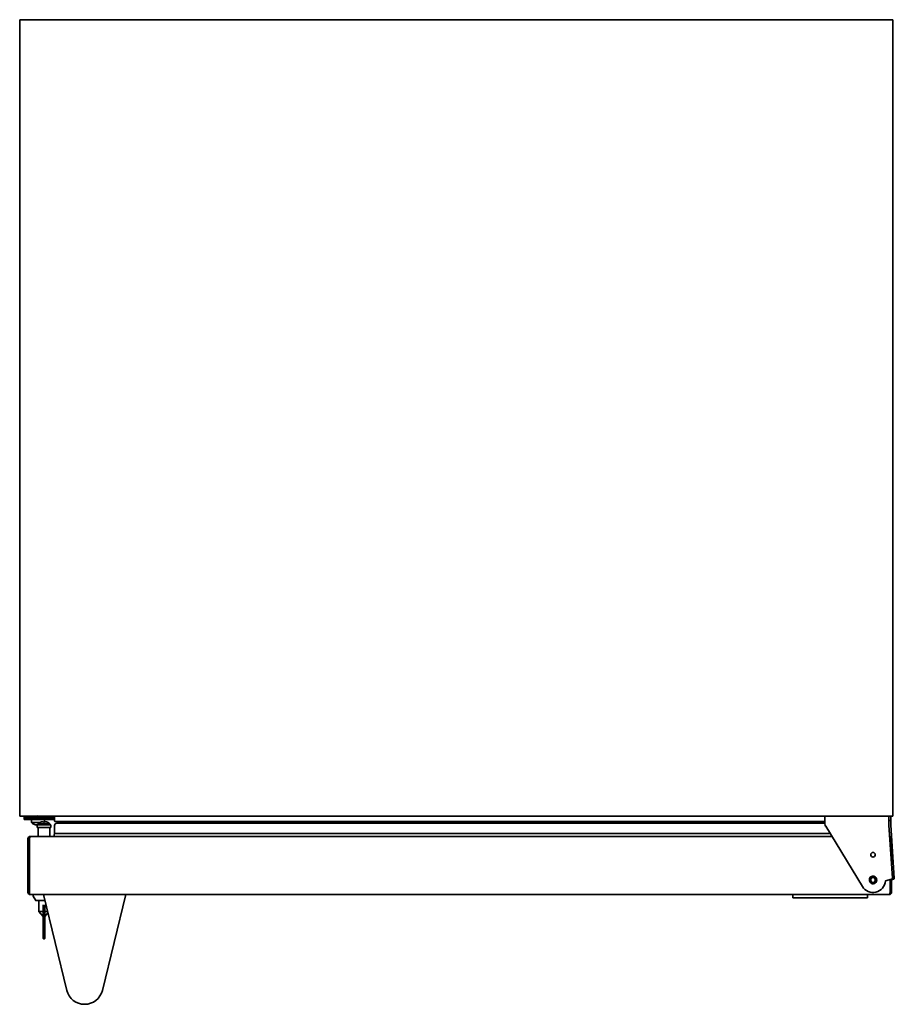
# Model space of a CAD drawing. Extents: x 5 to 61.4, y -5.9 to 62.
# Tile 3 of 3: x 5 to 29, y 35.1 to 62. Entities that reach past the tile are written whole.
import ezdxf

# ---------------------------------------------------------------- set-up
doc = ezdxf.new("R2010")
doc.units = 0
doc.header["$MEASUREMENT"] = 0

msp = doc.modelspace()

# ---------------------------------------------------------------- linework, layer by layer
at = {"color": 7, "lineweight": 35}
for p, q in [((5.039, 40.26), (5.039, 62.04)), ((28.919, 62.04), (5.039, 62.04)), ((28.919, 62.04), (28.919, 40.26)), ((5.039, 40.26), (28.919, 40.26)), ((5.47, 40.26), (5.164, 40.26)), ((5.164, 40.213), (5.164, 40.26)), ((5.164, 40.213), (5.164, 40.209)), ((5.47, 40.213), (5.164, 40.213)), ((5.289, 40.209), (5.164, 40.209)), ((5.164, 40.161), (5.164, 40.209)), ((5.164, 40.161), (5.289, 40.161)), ((5.289, 40.209), (5.994, 40.209)), ((5.289, 40.161), (5.994, 40.161)), ((5.72, 40.161), (5.358, 40.161)), ((5.358, 40.161), (5.358, 40.081)), ((5.47, 40.26), (5.446, 40.246)), ((5.446, 40.246), (5.448, 40.247)), ((5.446, 40.241), (5.47, 40.227)), ((5.47, 40.229), (5.47, 40.209)), ((5.56, 40.209), (5.577, 40.212)), ((5.608, 40.26), (5.608, 40.223)), ((5.994, 40.26), (5.608, 40.26)), ((5.608, 40.225), (5.632, 40.21)), ((5.608, 40.223), (5.608, 40.223)), ((5.994, 40.213), (5.629, 40.213)), ((5.72, 40.161), (5.72, 40.161)), ((5.72, 40.161), (5.72, 40.089)), ((5.994, 40.122), (5.994, 40.26)), ((27.064, 40.26), (27.064, 40.046)), ((28.814, 40.26), (27.064, 40.26)), ((28.814, 40.01), (28.814, 40.26)), ((28.864, 40.26), (28.814, 40.26)), ((28.814, 40.135), (28.864, 40.135)), ((28.864, 40.26), (28.864, 40.135)), ((28.864, 40.01), (28.864, 40.135)), ((5.531, 40.081), (5.358, 40.081)), ((5.447, 40.027), (5.447, 40.027)), ((5.513, 40.015), (5.514, 40.018)), ((5.514, 40.022), (5.516, 40.028)), ((5.514, 40.022), (5.604, 40.022)), ((5.514, 40.022), (5.514, 39.944)), ((5.604, 39.944), (5.514, 39.944)), ((5.519, 40.028), (5.518, 40.022)), ((5.519, 40.022), (5.521, 40.028)), ((5.593, 40.081), (5.531, 40.081)), ((5.544, 40.028), (5.535, 40.027)), ((5.539, 40.027), (5.543, 40.027)), ((5.544, 40.047), (5.704, 40.047)), ((5.544, 40.047), (5.544, 40.022)), ((5.548, 39.944), (5.86, 39.944)), ((5.548, 39.944), (5.548, 39.7)), ((5.804, 40.022), (5.604, 40.022)), ((5.804, 39.944), (5.604, 39.944)), ((5.613, 40.09), (5.613, 40.089)), ((5.684, 40.104), (5.688, 40.089)), ((5.704, 40.047), (5.865, 40.047)), ((5.72, 40.089), (5.724, 40.104)), ((5.741, 40.104), (5.74, 40.104)), ((5.795, 40.089), (5.796, 40.09)), ((5.804, 40.022), (5.894, 40.022)), ((5.804, 39.944), (5.894, 39.944)), ((5.86, 39.944), (5.86, 39.7)), ((5.865, 40.047), (5.865, 40.022)), ((5.894, 40.022), (5.894, 39.944)), ((5.994, 39.782), (5.994, 40.001)), ((27.064, 40.107), (6.009, 40.107)), ((27.064, 40.063), (6.056, 40.063)), ((6.189, 40.063), (6.189, 40.092)), ((27.083, 39.98), (28.086, 38.334)), ((28.91, 38.563), (28.814, 40.01)), ((28.864, 40.01), (28.96, 38.563)), ((5.264, 39.64), (5.294, 39.64)), ((5.264, 38.17), (5.264, 39.64)), ((5.294, 38.17), (5.294, 39.64)), ((5.304, 38.17), (5.304, 39.64)), ((5.324, 39.7), (5.334, 39.7)), ((5.324, 39.692), (5.324, 39.7)), ((27.254, 39.7), (5.334, 39.7)), ((5.969, 39.7), (5.994, 39.782)), ((27.203, 39.782), (5.994, 39.782)), ((28.844, 39.556), (28.844, 39.64)), ((28.884, 39.64), (28.854, 39.64)), ((28.854, 39.405), (28.854, 39.64)), ((28.884, 38.949), (28.884, 39.64)), ((28.348, 38.577), (28.305, 38.519)), ((28.305, 38.519), (28.333, 38.452)), ((28.419, 38.568), (28.348, 38.577)), ((28.448, 38.502), (28.419, 38.568)), ((28.715, 38.485), (28.887, 38.532)), ((28.844, 38.17), (28.844, 38.52)), ((28.854, 38.17), (28.854, 38.523)), ((28.937, 38.532), (28.884, 38.517)), ((28.884, 38.17), (28.884, 38.531)), ((28.333, 38.452), (28.405, 38.444)), ((28.405, 38.444), (28.448, 38.502)), ((28.854, 38.509), (28.844, 38.507)), ((5.264, 38.17), (5.294, 38.17)), ((28.824, 38.11), (5.324, 38.11)), ((5.324, 38.11), (5.324, 38.11)), ((5.409, 38.11), (5.689, 38.11)), ((5.409, 38.11), (5.409, 38.071)), ((5.478, 37.947), (5.41, 38.068)), ((6.329, 35.491), (5.689, 38.109)), ((5.689, 38.109), (5.72, 38.109)), ((6.811, 38.11), (5.72, 38.109)), ((7.939, 38.11), (7.3, 35.491)), ((26.181, 38.11), (26.181, 38.025)), ((28.226, 38.025), (26.181, 38.025)), ((28.226, 38.025), (28.226, 38.11)), ((28.884, 38.17), (28.854, 38.17)), ((5.482, 37.945), (5.704, 37.945)), ((5.567, 37.65), (5.567, 37.945)), ((5.685, 37.678), (5.685, 37.827)), ((5.704, 37.945), (5.729, 37.945)), ((5.724, 37.827), (5.724, 37.678)), ((5.567, 37.65), (5.678, 37.65)), ((5.685, 37.509), (5.567, 37.65)), ((5.685, 37.678), (5.685, 37.605)), ((5.685, 37.025), (5.685, 37.605)), ((5.685, 37.503), (5.685, 37.506)), ((5.685, 37.489), (5.685, 37.503)), ((5.685, 37.478), (5.685, 37.489)), ((5.685, 37.462), (5.685, 37.463)), ((5.685, 37.442), (5.685, 37.462)), ((5.685, 37.422), (5.685, 37.442)), ((5.724, 37.605), (5.724, 37.678)), ((5.724, 37.509), (5.81, 37.612)), ((5.724, 37.605), (5.724, 37.025)), ((5.73, 37.65), (5.801, 37.65)), ((5.685, 37.42), (5.685, 37.422)), ((5.685, 37.389), (5.685, 37.394)), ((5.685, 37.379), (5.685, 37.389)), ((5.685, 37.378), (5.685, 37.38)), ((5.685, 37.375), (5.685, 37.378)), ((5.685, 37.361), (5.685, 37.375)), ((5.685, 37.349), (5.685, 37.361)), ((5.685, 37.343), (5.685, 37.349)), ((5.685, 37.326), (5.685, 37.337)), ((5.685, 37.316), (5.685, 37.326)), ((5.685, 37.296), (5.685, 37.316)), ((5.685, 37.282), (5.685, 37.283)), ((5.685, 37.271), (5.685, 37.282)), ((5.685, 37.255), (5.685, 37.271)), ((5.685, 37.251), (5.685, 37.255)), ((5.685, 37.24), (5.685, 37.251)), ((5.685, 37.229), (5.685, 37.231)), ((5.685, 37.22), (5.685, 37.229)), ((5.685, 37.209), (5.685, 37.22)), ((5.685, 37.201), (5.685, 37.212)), ((5.685, 37.193), (5.685, 37.204)), ((5.685, 37.192), (5.685, 37.193)), ((5.685, 37.183), (5.685, 37.192)), ((5.685, 37.171), (5.685, 37.183)), ((5.685, 37.171), (5.685, 37.171)), ((5.685, 37.163), (5.685, 37.171)), ((5.685, 37.154), (5.685, 37.166)), ((5.685, 37.132), (5.685, 37.14)), ((5.685, 37.12), (5.685, 37.132)), ((5.685, 37.115), (5.685, 37.12)), ((5.685, 37.103), (5.685, 37.115)), ((5.685, 37.082), (5.685, 37.091)), ((5.685, 37.071), (5.685, 37.082)), ((5.685, 37.036), (5.685, 37.056)), ((5.685, 37.017), (5.685, 37.036)), ((5.685, 37.025), (5.685, 36.91)), ((5.695, 36.9), (5.714, 36.9)), ((5.724, 36.91), (5.724, 37.025)), ((6.329, 35.492), (6.329, 35.491)), ((6.329, 35.491), (6.329, 35.492))]:
    msp.add_line(p, q, dxfattribs=at)
for points in [[(5.304, 39.64), (5.312, 39.663), (5.316, 39.674), (5.32, 39.684), (5.323, 39.689), (5.326, 39.695), (5.329, 39.697), (5.332, 39.699), (5.334, 39.7)], [(5.324, 38.11), (5.323, 38.11), (5.322, 38.111), (5.32, 38.113), (5.318, 38.117), (5.314, 38.127), (5.311, 38.141), (5.304, 38.17)], [(28.844, 38.17), (28.839, 38.146), (28.836, 38.135), (28.832, 38.12), (28.828, 38.113), (28.826, 38.111), (28.825, 38.11), (28.824, 38.11)], [(5.685, 37.658), (5.684, 37.655), (5.683, 37.652), (5.681, 37.651), (5.678, 37.65)], [(5.73, 37.65), (5.728, 37.65), (5.725, 37.652), (5.724, 37.655), (5.724, 37.658)]]:
    msp.add_lwpolyline(points, dxfattribs=at)
for centre, radius in [((28.376, 39.2), 0.0625), ((28.376, 38.51), 0.095)]:
    msp.add_circle(centre, radius, dxfattribs=at)
for centre, radius, start, end in [((5.735, 38.503), 1.77, 96.6718, 98.2741), ((5.689, 39.273), 0.986, 98.9375, 101.296), ((5.316, 41.64), 1.411, 278.9972, 280.6913), ((5.631, 40.207), 0.00416, 29.6855, 64.3271), ((5.539, 40.281), 0.27, 227.9043, 250.0267), ((5.448, 40.029), 0.00136, 192.2281, 238.9328), ((5.538, 40.283), 0.271, 250.2339, 261.5696), ((5.447, 40.028), 0.00106, 277.1871, 320.0964), ((5.535, 40.297), 0.269, 265.3242, 270.0024), ((5.599, 40.022), 0.0857, 175.4778, 184.2397), ((5.704, 39.866), 0.242, 112.2332, 131.6198), ((5.704, 39.862), 0.245, 98.3466, 111.8461), ((5.704, 39.862), 0.244, 98.6082, 111.8467), ((5.704, 39.842), 0.248, 86.2364, 93.7655), ((5.704, 39.842), 0.248, 86.2364, 93.7655), ((5.704, 39.862), 0.244, 68.1533, 81.3918), ((5.704, 39.866), 0.242, 48.3802, 67.7668), ((6.009, 40.122), 0.015, 180, 270), ((6.056, 40.001), 0.062, 90, 180), ((6.174, 40.092), 0.015, 0, 90), ((27.189, 40.046), 0.125, 180, 211.3517), ((5.324, 39.64), 0.06, 90, 180), ((5.324, 39.64), 0.03, 110.9512, 180), ((6.065, 39.404), 0.796, 160.6554, 162.7789), ((28.824, 39.64), 0.06, 360, 79.8059), ((28.824, 39.64), 0.03, 360, 64.8925), ((27.79, 39.309), 1.105, 17.4264, 18.5797), ((27.79, 39.309), 1.105, 17.4264, 18.5797), ((28.374, 38.521), 0.0951, 163.6904, 194.286), ((28.384, 38.518), 0.106, 139.9903, 163.6905), ((28.376, 38.51), 0.105, 260.0065, 134.2032), ((28.88, 38.561), 0.03, 285, 3.7689), ((28.93, 38.561), 0.03, 285, 3.7689), ((28.376, 38.51), 0.34, 211.3517, 355.7833), ((28.376, 38.51), 0.0955, 187.9292, 206.4888), ((28.377, 38.5), 0.092, 200.4521, 213.0798), ((28.386, 38.506), 0.102, 213.0415, 254.3206), ((5.324, 38.17), 0.06, 180, 270), ((5.324, 38.17), 0.03, 180, 241.7518), ((6.46, 38.409), 1.181, 191.7082, 193.021), ((5.414, 38.071), 0.005, 180, 209.2488), ((28.824, 38.17), 0.06, 270, 360), ((28.824, 38.113), 0.00361, 272.6803, 317.5468), ((28.824, 38.17), 0.03, 298.248, 360), ((5.482, 37.95), 0.005, 209.2488, 270), ((5.695, 36.91), 0.01, 180, 270), ((5.714, 36.91), 0.01, 270, 360), ((6.814, 35.61), 0.5, 193.729, 346.2909)]:
    msp.add_arc(centre, radius, start, end, dxfattribs=at)
for centre, major_axis, ratio, start_param, end_param in [((5.539, 40.243), (0.095, -0.0005), 0.121485, 2.94073, 3.347251), ((5.539, 40.25), (0.095, 0.0064), 0.100992, 2.236551, 2.864869), ((5.539, 40.228), (0.069, -0.0005), 0.167278, 2.872953, 3.142867), ((5.539, 40.235), (0.069, 0.0065), 0.138473, 2.230368, 2.85868), ((5.539, 40.257), (0.069, 0.0073), 0.12953, 5.282699, 5.911011), ((5.539, 40.215), (0.069, 0.0073), 0.12953, 5.282699, 5.911011), ((5.539, 40.223), (0.069, 0.0005), 0.167278, 5.923426, 6.237625), ((5.554, 40.276), (0.087, 0.255), 0.666105, 3.322267, 3.403534), ((5.553, 40.276), (0.092, 0.253), 0.705532, 3.387716, 3.420546), ((5.734, 39.883), (-0.115, 0.207), 0.68455, 5.879406, 5.97537), ((5.736, 39.883), (-0.109, 0.211), 0.637157, 5.909008, 6.004972), ((5.674, 39.883), (-0.115, -0.207), 0.68455, 3.449408, 3.545372), ((5.672, 39.883), (-0.109, -0.211), 0.637157, 3.419806, 3.465494)]:
    msp.add_ellipse(centre, major_axis=major_axis, ratio=ratio, start_param=start_param, end_param=end_param, dxfattribs=at)

doc.saveas('drawing.dxf')
